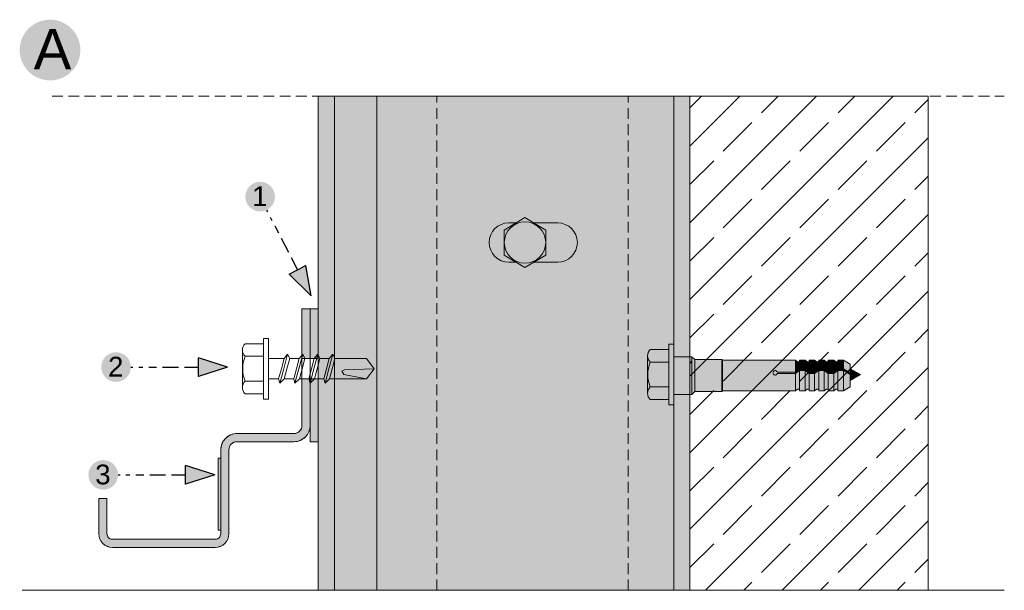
# Model space of a CAD drawing. Extents: x -106507 to -42801, y 48734 to 74234.
# Tile 68 of 69: x -47649 to -45832, y 71138 to 72191. Entities that reach past the tile are written whole.
import ezdxf

# ---------------------------------------------------------------- set-up
doc = ezdxf.new("R2010")
doc.units = 0
doc.header["$MEASUREMENT"] = 0
doc.linetypes.add('Hidden Line', pattern=[30, 20, -10])
for name, color, linetype, lineweight, true_color in [('2D - Ogólne_Pen_No__2', 7, 'Continuous', 15, 0x7f7f7f), ('2D - Ogólne_Pen_No__5', 7, 'Continuous', 25, 0x40a5ff), ('2D - Ogólne_Pen_No__82', 7, 'Continuous', 20, 0xaaaaaa), ('2D Drafting - General_Pen_No__102', 7, 'Continuous', 13, 0xcccccc), ('2D Drafting - General_Pen_No__141', 7, 'Continuous', 0, 0xe8e8e8), ('2D Drafting - General_Pen_No__2', 7, 'Continuous', 15, 0x7f7f7f), ('2D Drafting - General_Pen_No__5', 7, 'Continuous', 25, 0x40a5ff), ('2D Drafting - General_Pen_No__81', 7, 'Continuous', 20, 0x6a6a6a), ('2D Drafting - General_Pen_No__82', 7, 'Continuous', 20, 0xaaaaaa)]:
    doc.layers.add(name, color=color, linetype=linetype, lineweight=lineweight, true_color=true_color)
for name, color, linetype, lineweight in [('2D Drafting - General_Pen_No__1', 7, 'Continuous', 13), ('2D Drafting - General_Pen_No__121', 255, 'Continuous', 0), ('Opisy - Tekst_Pen_No__121', 255, 'Continuous', 0)]:
    doc.layers.add(name, color=color, linetype=linetype, lineweight=lineweight)
doc.styles.add('GENERATED_STYLE_4', font='arial.ttf')

msp = doc.modelspace()

# ---------------------------------------------------------------- hatches: boundary and pattern name
at = {"layer": '2D - Ogólne_Pen_No__5', "linetype": 'Continuous'}
for points in [[(-47649.29, 72134.76, 1), (-47537.28, 72134.76, 1)], [(-47232.88, 71864.27, 1), (-47178.12, 71864.27, 1)], [(-47498.83, 71549.7, 1), (-47444.06, 71549.7, 1)], [(-47522.51, 71350.8, 1), (-47467.74, 71350.8, 1)]]:
    msp.add_hatch(color=256, dxfattribs=at).paths.add_polyline_path(points, flags=0)
at = {"layer": '2D Drafting - General_Pen_No__102', "linetype": 'Continuous'}
for points in [[(-47113.26, 71565.31), (-47113.26, 71657), (-47128.26, 71657), (-47128.26, 71565.31)], [(-47503.26, 71307), (-47503.26, 71242, 0.4142136), (-47478.26, 71217), (-47288.26, 71217, 0.4142136), (-47263.26, 71242), (-47263.26, 71397, -0.4142136), (-47248.26, 71412), (-47143.26, 71412, 0.4142136), (-47113.26, 71442), (-47113.26, 71528.03), (-47128.26, 71528.03), (-47128.26, 71442, -0.4142136), (-47143.26, 71427), (-47248.26, 71427, 0.4142136), (-47278.26, 71397), (-47278.26, 71242, -0.4142136), (-47288.26, 71232), (-47478.26, 71232, -0.4142136), (-47488.26, 71242), (-47488.26, 71307)]]:
    msp.add_hatch(color=256, dxfattribs=at).paths.add_polyline_path(points, flags=0)
at = {"layer": '2D Drafting - General_Pen_No__121', "linetype": 'Continuous'}
for points in [[(-46451.53, 71558.79), (-46485.7, 71558.79, -0.4195601), (-46485.7, 71582.09), (-46451.53, 71582.09)], [(-46451.53, 71558.79), (-46485.7, 71558.79, -0.4195601), (-46485.7, 71582.09), (-46451.53, 71582.09)], [(-46442.21, 71535.88), (-46442.21, 71479.96), (-46451.53, 71479.96), (-46451.53, 71535.88), (-46451.53, 71591.8), (-46442.21, 71591.8)], [(-46442.21, 71535.88), (-46442.21, 71479.96), (-46451.53, 71479.96), (-46451.53, 71535.88), (-46451.53, 71591.8), (-46442.21, 71591.8)], [(-46489.97, 71535.88, 0.092424), (-46485.7, 71512.97, 0.201281), (-46490.59, 71501.32), (-46490.59, 71570.44, 0.201281), (-46485.7, 71558.79, 0.092424)], [(-46489.97, 71535.88, 0.092424), (-46485.7, 71512.97, 0.201281), (-46490.59, 71501.32), (-46490.59, 71570.44, 0.201281), (-46485.7, 71558.79, 0.092424)], [(-46412.21, 71499.2), (-46442.21, 71499.2), (-46442.21, 71535.88), (-46442.21, 71568.87), (-46412.21, 71568.87), (-46412.21, 71532)], [(-46442.21, 71499.2), (-46442.21, 71535.88), (-46442.21, 71568.87), (-46412.21, 71568.87), (-46412.21, 71532.95), (-46412.21, 71499.2)], [(-46412.21, 71499.2), (-46442.21, 71499.2), (-46442.21, 71535.88), (-46442.21, 71568.87), (-46412.21, 71568.87), (-46412.21, 71532)], [(-46442.21, 71499.2), (-46442.21, 71535.88), (-46442.21, 71568.87), (-46412.21, 71568.87), (-46412.21, 71532.95), (-46412.21, 71499.2)], [(-46412.21, 71499.3), (-46412.21, 71532), (-46412.21, 71568.87), (-46408.69, 71568.87), (-46408.69, 71499.3)], [(-46408.69, 71499.3), (-46408.69, 71568.87), (-46408.52, 71568.87), (-46403.11, 71563.46), (-46403.11, 71504.71), (-46408.52, 71499.3)], [(-46408.69, 71499.3), (-46408.69, 71568.87), (-46408.52, 71568.87), (-46403.11, 71563.46), (-46403.11, 71504.71), (-46408.52, 71499.3)], [(-46403.11, 71504.61), (-46403.11, 71563.46), (-46353.36, 71563.46), (-46353.36, 71504.61)], [(-46403.11, 71504.61), (-46403.11, 71563.46), (-46353.36, 71563.46), (-46353.36, 71504.61)], [(-46353.36, 71504.61), (-46353.36, 71563.46), (-46352.12, 71562.21), (-46352.12, 71505.86)], [(-46353.36, 71504.61), (-46353.36, 71563.46), (-46352.12, 71562.21), (-46352.12, 71505.86)], [(-46352.12, 71505.86), (-46352.12, 71562.21), (-46217.7, 71562.21), (-46217.7, 71540.56), (-46251.01, 71540.56, 5.4750432), (-46251.01, 71537.6), (-46217.7, 71537.6), (-46217.7, 71505.86)], [(-46352.12, 71505.86), (-46352.12, 71562.21), (-46217.7, 71562.21), (-46217.7, 71540.56), (-46251.01, 71540.56, 5.4750432), (-46251.01, 71537.6), (-46217.7, 71537.6), (-46217.7, 71505.86)], [(-46210.26, 71559.26), (-46210.26, 71546.3), (-46217.7, 71540.56), (-46217.7, 71562.21), (-46213.96, 71559.26)], [(-46210.26, 71559.26), (-46210.26, 71546.3), (-46217.7, 71540.56), (-46217.7, 71562.21), (-46213.96, 71559.26)], [(-46199.9, 71562.21), (-46199.9, 71546.3), (-46210.26, 71546.3), (-46210.26, 71562.21)], [(-46199.9, 71562.21), (-46199.9, 71546.3), (-46210.26, 71546.3), (-46210.26, 71562.21)], [(-46192.46, 71559.26), (-46192.46, 71540.56), (-46199.9, 71546.3), (-46199.9, 71562.21), (-46196.16, 71559.26)], [(-46192.46, 71559.26), (-46192.46, 71540.56), (-46199.9, 71546.3), (-46199.9, 71562.21), (-46196.16, 71559.26)], [(-46182.11, 71562.21), (-46182.11, 71540.56), (-46192.46, 71540.56), (-46192.46, 71562.21)], [(-46182.11, 71562.21), (-46182.11, 71540.56), (-46192.46, 71540.56), (-46192.46, 71562.21)], [(-46182.11, 71540.56), (-46182.11, 71562.21), (-46178.36, 71559.26), (-46174.66, 71559.26), (-46174.66, 71546.3)], [(-46182.11, 71540.56), (-46182.11, 71562.21), (-46178.36, 71559.26), (-46174.66, 71559.26), (-46174.66, 71546.3)], [(-46164.31, 71562.21), (-46164.31, 71546.3), (-46174.66, 71546.3), (-46174.66, 71562.21)], [(-46164.31, 71562.21), (-46164.31, 71546.3), (-46174.66, 71546.3), (-46174.66, 71562.21)], [(-46156.87, 71559.26), (-46156.87, 71540.56), (-46164.31, 71546.3), (-46164.31, 71562.21), (-46160.57, 71559.26)], [(-46156.87, 71559.26), (-46156.87, 71540.56), (-46164.31, 71546.3), (-46164.31, 71562.21), (-46160.57, 71559.26)], [(-46146.51, 71562.21), (-46146.51, 71540.56), (-46156.87, 71540.56), (-46156.87, 71562.21)], [(-46146.51, 71562.21), (-46146.51, 71540.56), (-46156.87, 71540.56), (-46156.87, 71562.21)], [(-46139.07, 71559.26), (-46139.07, 71546.3), (-46146.51, 71540.56), (-46146.51, 71562.21), (-46142.77, 71559.26)], [(-46139.07, 71559.26), (-46139.07, 71546.3), (-46146.51, 71540.56), (-46146.51, 71562.21), (-46142.77, 71559.26)], [(-46139.07, 71546.3), (-46139.07, 71562.21), (-46128.72, 71562.21), (-46128.72, 71546.3)], [(-46139.07, 71546.3), (-46139.07, 71562.21), (-46128.72, 71562.21), (-46128.72, 71546.3)], [(-46116.33, 71539.16), (-46128.72, 71546.3), (-46128.72, 71562.21), (-46116.33, 71555.07)], [(-46116.33, 71539.16), (-46128.72, 71546.3), (-46128.72, 71562.21), (-46116.33, 71555.07)], [(-46451.53, 71512.97), (-46485.7, 71512.97, -0.092424), (-46489.97, 71535.88, -0.092424), (-46485.7, 71558.79), (-46451.53, 71558.79), (-46451.53, 71535.88)], [(-46451.53, 71512.97), (-46485.7, 71512.97, -0.092424), (-46489.97, 71535.88, -0.092424), (-46485.7, 71558.79), (-46451.53, 71558.79), (-46451.53, 71535.88)], [(-46412.21, 71499.3), (-46412.21, 71532), (-46412.21, 71556.36), (-46408.69, 71560.73), (-46408.69, 71499.3)], [(-46217.7, 71540.56), (-46210.26, 71546.3), (-46210.26, 71543.35), (-46217.7, 71537.6)], [(-46217.7, 71540.56), (-46210.26, 71546.3), (-46210.26, 71543.35), (-46217.7, 71537.6)], [(-46210.26, 71546.3), (-46199.9, 71546.3), (-46199.9, 71543.35), (-46210.26, 71543.35)], [(-46210.26, 71546.3), (-46199.9, 71546.3), (-46199.9, 71543.35), (-46210.26, 71543.35)], [(-46192.46, 71537.6), (-46199.9, 71543.35), (-46199.9, 71546.3), (-46192.46, 71540.56)], [(-46192.46, 71537.6), (-46199.9, 71543.35), (-46199.9, 71546.3), (-46192.46, 71540.56)], [(-46174.66, 71543.35), (-46182.11, 71537.6), (-46182.11, 71540.56), (-46174.66, 71546.3)], [(-46174.66, 71543.35), (-46182.11, 71537.6), (-46182.11, 71540.56), (-46174.66, 71546.3)], [(-46164.31, 71543.35), (-46174.66, 71543.35), (-46174.66, 71546.3), (-46164.31, 71546.3)], [(-46164.31, 71543.35), (-46174.66, 71543.35), (-46174.66, 71546.3), (-46164.31, 71546.3)], [(-46156.87, 71537.6), (-46164.31, 71543.35), (-46164.31, 71546.3), (-46156.87, 71540.56)], [(-46156.87, 71537.6), (-46164.31, 71543.35), (-46164.31, 71546.3), (-46156.87, 71540.56)], [(-46146.51, 71540.56), (-46139.07, 71546.3), (-46139.07, 71543.35), (-46146.51, 71537.6)], [(-46146.51, 71540.56), (-46139.07, 71546.3), (-46139.07, 71543.35), (-46146.51, 71537.6)], [(-46139.07, 71546.3), (-46128.72, 71546.3), (-46128.72, 71543.35), (-46139.07, 71543.35)], [(-46139.07, 71546.3), (-46128.72, 71546.3), (-46128.72, 71543.35), (-46139.07, 71543.35)], [(-46116.33, 71536.2), (-46128.72, 71543.35), (-46128.72, 71546.3), (-46116.33, 71539.16)], [(-46116.33, 71536.2), (-46128.72, 71543.35), (-46128.72, 71546.3), (-46116.33, 71539.16)], [(-46097.61, 71535.78), (-46116.33, 71524.97), (-46116.33, 71546.59)], [(-46097.61, 71535.78), (-46116.33, 71524.97), (-46116.33, 71546.59)], [(-46217.7, 71537.6), (-46251.01, 71537.6, -5.4750432), (-46251.01, 71540.56), (-46217.7, 71540.56)], [(-46217.7, 71537.6), (-46251.01, 71537.6, -5.4750432), (-46251.01, 71540.56), (-46217.7, 71540.56)], [(-46210.26, 71508.82), (-46213.96, 71508.82), (-46217.7, 71505.86), (-46217.7, 71537.6), (-46210.26, 71543.35)], [(-46210.26, 71508.82), (-46213.96, 71508.82), (-46217.7, 71505.86), (-46217.7, 71537.6), (-46210.26, 71543.35)], [(-46210.26, 71505.86), (-46210.26, 71543.35), (-46199.9, 71543.35), (-46199.9, 71505.86)], [(-46210.26, 71505.86), (-46210.26, 71543.35), (-46199.9, 71543.35), (-46199.9, 71505.86)], [(-46192.46, 71508.82), (-46196.16, 71508.82), (-46199.9, 71505.86), (-46199.9, 71543.35), (-46192.46, 71537.6)], [(-46192.46, 71508.82), (-46196.16, 71508.82), (-46199.9, 71505.86), (-46199.9, 71543.35), (-46192.46, 71537.6)], [(-46192.46, 71540.56), (-46182.11, 71540.56), (-46182.11, 71537.6), (-46192.46, 71537.6)], [(-46192.46, 71540.56), (-46182.11, 71540.56), (-46182.11, 71537.6), (-46192.46, 71537.6)], [(-46192.46, 71505.86), (-46192.46, 71537.6), (-46182.11, 71537.6), (-46182.11, 71505.86)], [(-46192.46, 71505.86), (-46192.46, 71537.6), (-46182.11, 71537.6), (-46182.11, 71505.86)], [(-46174.66, 71508.82), (-46178.36, 71508.82), (-46182.11, 71505.86), (-46182.11, 71537.6), (-46174.66, 71543.35)], [(-46174.66, 71508.82), (-46178.36, 71508.82), (-46182.11, 71505.86), (-46182.11, 71537.6), (-46174.66, 71543.35)], [(-46164.31, 71505.86), (-46174.66, 71505.86), (-46174.66, 71543.35), (-46164.31, 71543.35)], [(-46164.31, 71505.86), (-46174.66, 71505.86), (-46174.66, 71543.35), (-46164.31, 71543.35)], [(-46156.87, 71508.82), (-46160.57, 71508.82), (-46164.31, 71505.86), (-46164.31, 71543.35), (-46156.87, 71537.6)], [(-46156.87, 71508.82), (-46160.57, 71508.82), (-46164.31, 71505.86), (-46164.31, 71543.35), (-46156.87, 71537.6)], [(-46156.87, 71540.56), (-46146.51, 71540.56), (-46146.51, 71537.6), (-46156.87, 71537.6)], [(-46156.87, 71540.56), (-46146.51, 71540.56), (-46146.51, 71537.6), (-46156.87, 71537.6)], [(-46146.51, 71505.86), (-46156.87, 71505.86), (-46156.87, 71537.6), (-46146.51, 71537.6)], [(-46146.51, 71505.86), (-46156.87, 71505.86), (-46156.87, 71537.6), (-46146.51, 71537.6)], [(-46139.07, 71508.82), (-46142.77, 71508.82), (-46146.51, 71505.86), (-46146.51, 71537.6), (-46139.07, 71543.35)], [(-46139.07, 71508.82), (-46142.77, 71508.82), (-46146.51, 71505.86), (-46146.51, 71537.6), (-46139.07, 71543.35)], [(-46139.07, 71505.86), (-46139.07, 71543.35), (-46128.72, 71543.35), (-46128.72, 71505.86)], [(-46139.07, 71505.86), (-46139.07, 71543.35), (-46128.72, 71543.35), (-46128.72, 71505.86)], [(-46116.33, 71513.01), (-46128.72, 71505.86), (-46128.72, 71543.35), (-46116.33, 71536.2)], [(-46116.33, 71513.01), (-46128.72, 71505.86), (-46128.72, 71543.35), (-46116.33, 71536.2)], [(-46451.53, 71489.67), (-46485.7, 71489.67, -0.4195601), (-46485.7, 71512.97), (-46451.53, 71512.97)], [(-46451.53, 71489.67), (-46485.7, 71489.67, -0.4195601), (-46485.7, 71512.97), (-46451.53, 71512.97)]]:
    msp.add_hatch(color=256, dxfattribs=at).paths.add_polyline_path(points, flags=0)
at = {"layer": '2D Drafting - General_Pen_No__141', "linetype": 'Continuous'}
msp.add_hatch(color=256, dxfattribs=at).paths.add_polyline_path([(-47098.26, 71137.8), (-46412.21, 71137.8), (-46412.21, 72049.72), (-47098.26, 72049.72)], flags=0)
at = {"layer": '2D Drafting - General_Pen_No__5', "linetype": 'Continuous'}
for points in [[(-47121, 71737.05), (-47151.66, 71721.11), (-47111.37, 71681.08)], [(-47319.57, 71566.97), (-47319.57, 71532.42), (-47265.47, 71549.7)], [(-47343.25, 71368.07), (-47343.25, 71333.52), (-47289.15, 71350.8)]]:
    msp.add_hatch(color=256, dxfattribs=at).paths.add_polyline_path(points, flags=0)
at = {"layer": '2D Drafting - General_Pen_No__81', "linetype": 'Continuous'}
h = msp.add_hatch(dxfattribs=at)
h.set_pattern_fill('Solid___Dashed', color=256, style=0, pattern_type=2)
h.set_pattern_definition([(45, (0, 0), (-70.71068, 70.71068), []), (45, (-35.36, 35.36), (-70.71068, 70.71068), [75, -25])])
h.paths.add_polyline_path([(-46412.21, 72049.72), (-46412.21, 71137.8), (-45972.46, 71137.8), (-45972.46, 71793.71), (-45972.46, 72049.72)], flags=0)
msp.add_hatch(color=256, dxfattribs=at).paths.add_polyline_path([(-47283.17, 71381.35), (-47278.26, 71381.35), (-47278.26, 71248.54), (-47283.17, 71248.54)], flags=0)
at = {"layer": '2D Drafting - General_Pen_No__82', "linetype": 'Continuous'}
for points in [[(-47113.26, 71565.31), (-47098.26, 71565.31), (-47098.26, 71657), (-47113.26, 71657)], [(-47113.26, 71412), (-47098.26, 71412), (-47098.26, 71528.03), (-47113.26, 71528.03)]]:
    msp.add_hatch(color=256, dxfattribs=at).paths.add_polyline_path(points, flags=0)

# ---------------------------------------------------------------- linework, layer by layer
at = {"layer": '2D - Ogólne_Pen_No__2', "linetype": 'Continuous'}
for p, q in [((-46408.52, 71568.87), (-46412.21, 71568.87)), ((-46408.52, 71568.87), (-46412.21, 71568.87)), ((-46403.11, 71563.46), (-46408.52, 71568.87)), ((-46403.11, 71563.46), (-46408.52, 71568.87)), ((-46353.36, 71563.46), (-46403.11, 71563.46)), ((-46403.11, 71563.46), (-46403.11, 71504.61)), ((-46353.36, 71563.46), (-46403.11, 71563.46)), ((-46403.11, 71563.46), (-46403.11, 71504.61)), ((-46352.12, 71562.21), (-46353.36, 71563.46)), ((-46353.36, 71563.46), (-46353.36, 71504.61)), ((-46352.12, 71562.21), (-46353.36, 71563.46)), ((-46353.36, 71563.46), (-46353.36, 71504.61)), ((-46217.7, 71562.21), (-46352.12, 71562.21)), ((-46352.12, 71505.86), (-46352.12, 71562.21)), ((-46217.7, 71562.21), (-46352.12, 71562.21)), ((-46352.12, 71505.86), (-46352.12, 71562.21)), ((-46213.96, 71559.26), (-46217.7, 71562.21)), ((-46217.7, 71562.21), (-46217.7, 71505.86)), ((-46213.96, 71559.26), (-46217.7, 71562.21)), ((-46217.7, 71562.21), (-46217.7, 71505.86)), ((-46210.26, 71562.21), (-46210.26, 71559.26)), ((-46199.9, 71562.21), (-46210.26, 71562.21)), ((-46210.26, 71562.21), (-46210.26, 71505.86)), ((-46210.26, 71562.21), (-46210.26, 71559.26)), ((-46199.9, 71562.21), (-46210.26, 71562.21)), ((-46210.26, 71562.21), (-46210.26, 71505.86)), ((-46196.16, 71559.26), (-46199.9, 71562.21)), ((-46199.9, 71562.21), (-46199.9, 71505.86)), ((-46196.16, 71559.26), (-46199.9, 71562.21)), ((-46199.9, 71562.21), (-46199.9, 71505.86)), ((-46192.46, 71562.21), (-46192.46, 71559.26)), ((-46182.11, 71562.21), (-46192.46, 71562.21)), ((-46192.46, 71562.21), (-46192.46, 71505.86)), ((-46192.46, 71562.21), (-46192.46, 71559.26)), ((-46182.11, 71562.21), (-46192.46, 71562.21)), ((-46192.46, 71562.21), (-46192.46, 71505.86)), ((-46178.36, 71559.26), (-46182.11, 71562.21)), ((-46182.11, 71562.21), (-46182.11, 71505.86)), ((-46178.36, 71559.26), (-46182.11, 71562.21)), ((-46182.11, 71562.21), (-46182.11, 71505.86)), ((-46174.66, 71562.21), (-46174.66, 71559.26)), ((-46164.31, 71562.21), (-46174.66, 71562.21)), ((-46174.66, 71562.21), (-46174.66, 71505.86)), ((-46174.66, 71562.21), (-46174.66, 71559.26)), ((-46164.31, 71562.21), (-46174.66, 71562.21)), ((-46174.66, 71562.21), (-46174.66, 71505.86)), ((-46160.57, 71559.26), (-46164.31, 71562.21)), ((-46164.31, 71562.21), (-46164.31, 71505.86)), ((-46160.57, 71559.26), (-46164.31, 71562.21)), ((-46164.31, 71562.21), (-46164.31, 71505.86)), ((-46156.87, 71562.21), (-46156.87, 71559.26)), ((-46146.51, 71562.21), (-46156.87, 71562.21)), ((-46156.87, 71562.21), (-46156.87, 71505.86)), ((-46156.87, 71562.21), (-46156.87, 71559.26)), ((-46146.51, 71562.21), (-46156.87, 71562.21)), ((-46156.87, 71562.21), (-46156.87, 71505.86)), ((-46142.77, 71559.26), (-46146.51, 71562.21)), ((-46146.51, 71562.21), (-46146.51, 71505.86)), ((-46142.77, 71559.26), (-46146.51, 71562.21)), ((-46146.51, 71562.21), (-46146.51, 71505.86)), ((-46139.07, 71562.21), (-46139.07, 71505.86)), ((-46128.72, 71562.21), (-46139.07, 71562.21)), ((-46139.07, 71562.21), (-46139.07, 71505.86)), ((-46128.72, 71562.21), (-46139.07, 71562.21)), ((-46116.33, 71555.07), (-46128.72, 71562.21)), ((-46128.72, 71562.21), (-46128.72, 71505.86)), ((-46116.33, 71555.07), (-46128.72, 71562.21)), ((-46128.72, 71562.21), (-46128.72, 71505.86)), ((-46210.26, 71546.3), (-46217.7, 71540.56)), ((-46210.26, 71546.3), (-46217.7, 71540.56)), ((-46210.26, 71559.26), (-46213.96, 71559.26)), ((-46210.26, 71559.26), (-46213.96, 71559.26)), ((-46199.9, 71546.3), (-46210.26, 71546.3)), ((-46199.9, 71546.3), (-46210.26, 71546.3)), ((-46192.46, 71540.56), (-46199.9, 71546.3)), ((-46192.46, 71540.56), (-46199.9, 71546.3)), ((-46192.46, 71559.26), (-46196.16, 71559.26)), ((-46192.46, 71559.26), (-46196.16, 71559.26)), ((-46174.66, 71546.3), (-46182.11, 71540.56)), ((-46174.66, 71546.3), (-46182.11, 71540.56)), ((-46174.66, 71559.26), (-46178.36, 71559.26)), ((-46174.66, 71559.26), (-46178.36, 71559.26)), ((-46164.31, 71546.3), (-46174.66, 71546.3)), ((-46164.31, 71546.3), (-46174.66, 71546.3)), ((-46156.87, 71540.56), (-46164.31, 71546.3)), ((-46156.87, 71540.56), (-46164.31, 71546.3)), ((-46156.87, 71559.26), (-46160.57, 71559.26)), ((-46156.87, 71559.26), (-46160.57, 71559.26)), ((-46139.07, 71546.3), (-46146.51, 71540.56)), ((-46139.07, 71546.3), (-46146.51, 71540.56)), ((-46139.07, 71559.26), (-46142.77, 71559.26)), ((-46139.07, 71559.26), (-46142.77, 71559.26)), ((-46128.72, 71546.3), (-46139.07, 71546.3)), ((-46128.72, 71546.3), (-46139.07, 71546.3)), ((-46116.33, 71539.16), (-46128.72, 71546.3)), ((-46116.33, 71539.16), (-46128.72, 71546.3)), ((-46116.33, 71555.07), (-46116.33, 71513.01)), ((-46116.33, 71555.07), (-46116.33, 71513.01)), ((-46116.33, 71546.59), (-46097.61, 71535.78)), ((-46116.33, 71546.59), (-46097.61, 71535.78)), ((-46412.21, 71499.3), (-46412.21, 71533.05)), ((-46412.21, 71499.3), (-46412.21, 71533.05)), ((-46217.7, 71540.56), (-46251.01, 71540.56)), ((-46217.7, 71540.56), (-46251.01, 71540.56)), ((-46217.7, 71537.6), (-46251.01, 71537.6)), ((-46217.7, 71537.6), (-46251.01, 71537.6)), ((-46210.26, 71543.35), (-46217.7, 71537.6)), ((-46210.26, 71543.35), (-46217.7, 71537.6)), ((-46199.9, 71543.35), (-46210.26, 71543.35)), ((-46199.9, 71543.35), (-46210.26, 71543.35)), ((-46192.46, 71537.6), (-46199.9, 71543.35)), ((-46192.46, 71537.6), (-46199.9, 71543.35)), ((-46182.11, 71540.56), (-46192.46, 71540.56)), ((-46182.11, 71540.56), (-46192.46, 71540.56)), ((-46182.11, 71537.6), (-46192.46, 71537.6)), ((-46182.11, 71537.6), (-46192.46, 71537.6)), ((-46174.66, 71543.35), (-46182.11, 71537.6)), ((-46174.66, 71543.35), (-46182.11, 71537.6)), ((-46164.31, 71543.35), (-46174.66, 71543.35)), ((-46164.31, 71543.35), (-46174.66, 71543.35)), ((-46156.87, 71537.6), (-46164.31, 71543.35)), ((-46156.87, 71537.6), (-46164.31, 71543.35)), ((-46146.51, 71540.56), (-46156.87, 71540.56)), ((-46146.51, 71540.56), (-46156.87, 71540.56)), ((-46146.51, 71537.6), (-46156.87, 71537.6)), ((-46146.51, 71537.6), (-46156.87, 71537.6)), ((-46139.07, 71543.35), (-46146.51, 71537.6)), ((-46139.07, 71543.35), (-46146.51, 71537.6)), ((-46128.72, 71543.35), (-46139.07, 71543.35)), ((-46128.72, 71543.35), (-46139.07, 71543.35)), ((-46116.33, 71536.2), (-46128.72, 71543.35)), ((-46116.33, 71536.2), (-46128.72, 71543.35)), ((-46116.33, 71524.97), (-46097.61, 71535.78)), ((-46116.33, 71524.97), (-46097.61, 71535.78)), ((-46213.96, 71508.82), (-46217.7, 71505.86)), ((-46213.96, 71508.82), (-46217.7, 71505.86)), ((-46210.26, 71508.82), (-46213.96, 71508.82)), ((-46210.26, 71508.82), (-46213.96, 71508.82)), ((-46210.26, 71505.86), (-46210.26, 71508.82)), ((-46210.26, 71505.86), (-46210.26, 71508.82)), ((-46196.16, 71508.82), (-46199.9, 71505.86)), ((-46196.16, 71508.82), (-46199.9, 71505.86)), ((-46192.46, 71508.82), (-46196.16, 71508.82)), ((-46192.46, 71508.82), (-46196.16, 71508.82)), ((-46192.46, 71505.86), (-46192.46, 71508.82)), ((-46192.46, 71505.86), (-46192.46, 71508.82)), ((-46178.36, 71508.82), (-46182.11, 71505.86)), ((-46178.36, 71508.82), (-46182.11, 71505.86)), ((-46174.66, 71508.82), (-46178.36, 71508.82)), ((-46174.66, 71508.82), (-46178.36, 71508.82)), ((-46174.66, 71505.86), (-46174.66, 71508.82)), ((-46174.66, 71505.86), (-46174.66, 71508.82)), ((-46160.57, 71508.82), (-46164.31, 71505.86)), ((-46160.57, 71508.82), (-46164.31, 71505.86)), ((-46156.87, 71508.82), (-46160.57, 71508.82)), ((-46156.87, 71508.82), (-46160.57, 71508.82)), ((-46156.87, 71505.86), (-46156.87, 71508.82)), ((-46156.87, 71505.86), (-46156.87, 71508.82)), ((-46142.77, 71508.82), (-46146.51, 71505.86)), ((-46142.77, 71508.82), (-46146.51, 71505.86)), ((-46139.07, 71508.82), (-46142.77, 71508.82)), ((-46139.07, 71508.82), (-46142.77, 71508.82)), ((-46116.33, 71513.01), (-46128.72, 71505.86)), ((-46116.33, 71513.01), (-46128.72, 71505.86)), ((-46408.52, 71499.3), (-46412.21, 71499.3)), ((-46408.52, 71499.3), (-46412.21, 71499.3)), ((-46408.52, 71499.2), (-46412.21, 71499.2)), ((-46408.52, 71499.2), (-46412.21, 71499.2)), ((-46403.11, 71504.71), (-46408.52, 71499.3)), ((-46403.11, 71504.71), (-46408.52, 71499.3)), ((-46403.11, 71504.61), (-46408.52, 71499.2)), ((-46403.11, 71504.61), (-46408.52, 71499.2)), ((-46353.36, 71504.61), (-46403.11, 71504.61)), ((-46353.36, 71504.61), (-46403.11, 71504.61)), ((-46352.12, 71505.86), (-46353.36, 71504.61)), ((-46352.12, 71505.86), (-46353.36, 71504.61)), ((-46217.7, 71505.86), (-46352.12, 71505.86)), ((-46217.7, 71505.86), (-46352.12, 71505.86)), ((-46199.9, 71505.86), (-46210.26, 71505.86)), ((-46199.9, 71505.86), (-46210.26, 71505.86)), ((-46182.11, 71505.86), (-46192.46, 71505.86)), ((-46182.11, 71505.86), (-46192.46, 71505.86)), ((-46164.31, 71505.86), (-46174.66, 71505.86)), ((-46164.31, 71505.86), (-46174.66, 71505.86)), ((-46146.51, 71505.86), (-46156.87, 71505.86)), ((-46146.51, 71505.86), (-46156.87, 71505.86)), ((-46128.72, 71505.86), (-46139.07, 71505.86)), ((-46128.72, 71505.86), (-46139.07, 71505.86))]:
    msp.add_line(p, q, dxfattribs=at)
at = {"layer": '2D - Ogólne_Pen_No__5', "linetype": 'Continuous'}
for p, q in [((-47193.76, 71839.53), (-47192.08, 71836.28)), ((-47187.01, 71826.54), (-47183.63, 71820.05)), ((-47178.57, 71810.31), (-47171.81, 71797.32)), ((-47166.75, 71787.58), (-47153.24, 71761.6)), ((-47148.18, 71751.86), (-47136.33, 71729.08)), ((-47151.66, 71721.11), (-47121, 71737.05)), ((-47111.37, 71681.08), (-47121, 71737.05)), ((-47111.37, 71681.08), (-47151.66, 71721.11)), ((-47265.47, 71549.7), (-47319.57, 71566.97)), ((-47319.57, 71532.42), (-47319.57, 71566.97)), ((-47444.06, 71549.7), (-47440.4, 71549.7)), ((-47429.43, 71549.7), (-47422.11, 71549.7)), ((-47411.13, 71549.7), (-47396.49, 71549.7)), ((-47385.51, 71549.7), (-47356.23, 71549.7)), ((-47345.25, 71549.7), (-47319.57, 71549.7)), ((-47265.47, 71549.7), (-47319.57, 71532.42)), ((-47289.15, 71350.8), (-47343.25, 71368.07)), ((-47343.25, 71333.52), (-47343.25, 71368.07)), ((-47467.74, 71350.8), (-47464.08, 71350.8)), ((-47453.1, 71350.8), (-47445.78, 71350.8)), ((-47434.81, 71350.8), (-47420.17, 71350.8)), ((-47409.19, 71350.8), (-47379.91, 71350.8)), ((-47368.93, 71350.8), (-47343.25, 71350.8)), ((-47289.15, 71350.8), (-47343.25, 71333.52))]:
    msp.add_line(p, q, dxfattribs=at)
at = {"layer": '2D - Ogólne_Pen_No__82', "linetype": 'Continuous'}
msp.add_arc((-46254.92, 71539.08), 4.18, 20.70161, 339.29839, dxfattribs=at)
msp.add_arc((-46254.92, 71539.08), 4.18, 20.70161, 339.29839, dxfattribs=at)
at = {"layer": '2D Drafting - General_Pen_No__1', "linetype": 'Continuous', "flags": 128}
for points in [[(-47121, 71737.05), (-47151.66, 71721.11), (-47111.37, 71681.08)], [(-47113.26, 71565.31), (-47098.26, 71565.31), (-47098.26, 71657), (-47113.26, 71657)], [(-47319.57, 71566.97), (-47319.57, 71532.42), (-47265.47, 71549.7)], [(-47113.26, 71412), (-47098.26, 71412), (-47098.26, 71528.03), (-47113.26, 71528.03)], [(-47343.25, 71368.07), (-47343.25, 71333.52), (-47289.15, 71350.8)]]:
    msp.add_lwpolyline(points, close=True, dxfattribs=at)
at = {"layer": '2D Drafting - General_Pen_No__2', "linetype": 'Hidden Line'}
for p, q in [((-47589.41, 72049.72), (-45832.07, 72049.72)), ((-46879.2, 71137.8), (-46879.2, 72049.72)), ((-46526.48, 71137.8), (-46526.48, 72049.72))]:
    msp.add_line(p, q, dxfattribs=at)
at = {"layer": '2D Drafting - General_Pen_No__2', "linetype": 'Continuous'}
for p, q in [((-47098.26, 71137.8), (-47098.26, 72049.72)), ((-47068.26, 71137.8), (-47068.26, 72049.72)), ((-46989.93, 71137.8), (-46989.93, 72049.72)), ((-46795.24, 72049.72), (-46612.21, 72049.72)), ((-46442.21, 71137.8), (-46442.21, 72049.72)), ((-46412.21, 71137.8), (-46412.21, 72049.72)), ((-45972.46, 71137.8), (-45972.46, 72049.72)), ((-46754.86, 71802.53), (-46716.69, 71825.53)), ((-46678.53, 71802.53), (-46716.69, 71825.53)), ((-46754.86, 71802.53), (-46754.86, 71756.53)), ((-46732.8, 71815.82), (-46746.55, 71815.82)), ((-46656.38, 71815.82), (-46700.58, 71815.82)), ((-46678.53, 71802.53), (-46678.53, 71756.53)), ((-46754.86, 71756.53), (-46716.69, 71733.53)), ((-46678.53, 71756.53), (-46716.69, 71733.53)), ((-46746.55, 71743.24), (-46732.8, 71743.24)), ((-46700.58, 71743.24), (-46656.38, 71743.24)), ((-47113.26, 71657), (-47128.26, 71657)), ((-47128.26, 71657), (-47128.26, 71442)), ((-47113.26, 71657), (-47113.26, 71412)), ((-47113.26, 71657), (-47098.26, 71657)), ((-47113.26, 71657), (-47113.26, 71442)), ((-47199.21, 71546.67), (-47199.21, 71602.59)), ((-47199.21, 71602.59), (-47189.89, 71602.59)), ((-47189.89, 71602.59), (-47189.89, 71546.67)), ((-47238.27, 71512.11), (-47238.27, 71581.23)), ((-47233.38, 71592.88), (-47199.21, 71592.88)), ((-46485.7, 71582.09), (-46451.53, 71582.09)), ((-46485.7, 71582.09), (-46451.53, 71582.09)), ((-46451.53, 71535.88), (-46451.53, 71591.8)), ((-46451.53, 71591.8), (-46442.21, 71591.8)), ((-46451.53, 71535.88), (-46451.53, 71591.8)), ((-46451.53, 71591.8), (-46442.21, 71591.8)), ((-46442.21, 71591.8), (-46442.21, 71535.88)), ((-46442.21, 71591.8), (-46442.21, 71535.88)), ((-47233.38, 71569.59), (-47199.21, 71569.59)), ((-47189.89, 71565.31), (-47161.37, 71565.31)), ((-47161.37, 71565.31), (-47166.36, 71546.67)), ((-47154.78, 71573.51), (-47161.97, 71546.67)), ((-47154.78, 71573.51), (-47161.37, 71565.31)), ((-47150.97, 71565.31), (-47155.96, 71546.67)), ((-47150.97, 71565.31), (-47154.78, 71573.51)), ((-47150.97, 71565.31), (-47133.53, 71565.31)), ((-47133.53, 71565.31), (-47138.52, 71546.67)), ((-47126.93, 71573.51), (-47134.13, 71546.67)), ((-47126.93, 71573.51), (-47133.53, 71565.31)), ((-47123.13, 71565.31), (-47128.12, 71546.67)), ((-47123.13, 71565.31), (-47126.93, 71573.51)), ((-47123.13, 71565.31), (-47105.69, 71565.31)), ((-47105.69, 71565.31), (-47110.68, 71546.67)), ((-47099.09, 71573.51), (-47106.29, 71546.67)), ((-47099.09, 71573.51), (-47105.69, 71565.31)), ((-47095.29, 71565.31), (-47100.28, 71546.67)), ((-47095.29, 71565.31), (-47099.09, 71573.51)), ((-47095.29, 71565.31), (-47077.84, 71565.31)), ((-47077.84, 71565.31), (-47082.84, 71546.67)), ((-47071.25, 71573.51), (-47078.44, 71546.67)), ((-47071.25, 71573.51), (-47077.84, 71565.31)), ((-47067.45, 71565.31), (-47072.44, 71546.67)), ((-47067.45, 71565.31), (-47071.25, 71573.51)), ((-47067.45, 71565.31), (-47008.93, 71565.31)), ((-47008.93, 71565.31), (-46994.95, 71546.67)), ((-46490.59, 71501.32), (-46490.59, 71570.44)), ((-46490.59, 71501.32), (-46490.59, 71570.44)), ((-46442.21, 71568.87), (-46412.21, 71568.87)), ((-46442.21, 71568.87), (-46412.21, 71568.87)), ((-47199.21, 71546.67), (-47199.21, 71490.75)), ((-47189.89, 71490.75), (-47189.89, 71546.67)), ((-47171.36, 71528.03), (-47166.36, 71546.67)), ((-47169.16, 71519.83), (-47161.97, 71546.67)), ((-47160.96, 71528.03), (-47155.96, 71546.67)), ((-47143.52, 71528.03), (-47138.52, 71546.67)), ((-47141.32, 71519.83), (-47134.13, 71546.67)), ((-47133.12, 71528.03), (-47128.12, 71546.67)), ((-47115.67, 71528.03), (-47110.68, 71546.67)), ((-47113.48, 71519.83), (-47106.29, 71546.67)), ((-47105.28, 71528.03), (-47100.28, 71546.67)), ((-47087.83, 71528.03), (-47082.84, 71546.67)), ((-47085.64, 71519.83), (-47078.44, 71546.67)), ((-47077.44, 71528.03), (-47072.44, 71546.67)), ((-47054.75, 71542.24), (-47049.9, 71544.94)), ((-47049.9, 71544.94), (-46994.95, 71546.67)), ((-47008.93, 71528.03), (-46994.95, 71546.67)), ((-46485.7, 71558.79), (-46451.53, 71558.79)), ((-46485.7, 71558.79), (-46451.53, 71558.79)), ((-47189.89, 71528.03), (-47171.36, 71528.03)), ((-47171.36, 71528.03), (-47169.16, 71519.83)), ((-47169.16, 71519.83), (-47160.96, 71528.03)), ((-47160.96, 71528.03), (-47143.52, 71528.03)), ((-47143.52, 71528.03), (-47141.32, 71519.83)), ((-47141.32, 71519.83), (-47133.12, 71528.03)), ((-47133.12, 71528.03), (-47115.67, 71528.03)), ((-47115.67, 71528.03), (-47113.48, 71519.83)), ((-47113.48, 71519.83), (-47105.28, 71528.03)), ((-47105.28, 71528.03), (-47087.83, 71528.03)), ((-47087.83, 71528.03), (-47085.64, 71519.83)), ((-47085.64, 71519.83), (-47077.44, 71528.03)), ((-47077.44, 71528.03), (-47008.93, 71528.03)), ((-47050.98, 71536.04), (-47054.75, 71542.24)), ((-47008.93, 71528.03), (-47050.98, 71536.04)), ((-46451.53, 71535.88), (-46451.53, 71479.96)), ((-46451.53, 71535.88), (-46451.53, 71479.96)), ((-46442.21, 71479.96), (-46442.21, 71535.88)), ((-46442.21, 71479.96), (-46442.21, 71535.88)), ((-47233.38, 71523.76), (-47199.21, 71523.76)), ((-46485.7, 71512.97), (-46451.53, 71512.97)), ((-46485.7, 71512.97), (-46451.53, 71512.97)), ((-47233.38, 71500.46), (-47199.21, 71500.46)), ((-47199.21, 71490.75), (-47189.89, 71490.75)), ((-46485.7, 71489.67), (-46451.53, 71489.67)), ((-46485.7, 71489.67), (-46451.53, 71489.67)), ((-46442.21, 71499.2), (-46412.21, 71499.2)), ((-46442.21, 71499.2), (-46412.21, 71499.2)), ((-46451.53, 71479.96), (-46442.21, 71479.96)), ((-46451.53, 71479.96), (-46442.21, 71479.96)), ((-47143.26, 71427), (-47248.26, 71427)), ((-47143.26, 71412), (-47248.26, 71412)), ((-47113.26, 71412), (-47098.26, 71412)), ((-47278.26, 71397), (-47278.26, 71242)), ((-47263.26, 71397), (-47263.26, 71242)), ((-47503.26, 71307), (-47503.26, 71242)), ((-47488.26, 71307), (-47488.26, 71242)), ((-47288.26, 71232), (-47478.26, 71232)), ((-47288.26, 71217), (-47478.26, 71217)), ((-47288.26, 71217), (-47478.26, 71217)), ((-47644.51, 71137.8), (-45832.07, 71137.8)), ((-47112.49, 71137.8), (-46946.84, 71137.8))]:
    msp.add_line(p, q, dxfattribs=at)
at = {"layer": '2D Drafting - General_Pen_No__2', "linetype": 'Continuous', "flags": 128}
for points in [[(-47098.26, 71137.8), (-46412.21, 71137.8), (-46412.21, 72049.72), (-47098.26, 72049.72)], [(-46412.21, 72049.72), (-46412.21, 71137.8), (-45972.46, 71137.8), (-45972.46, 71793.71), (-45972.46, 72049.72)], [(-47113.26, 71565.31), (-47113.26, 71657), (-47128.26, 71657), (-47128.26, 71565.31)], [(-46442.21, 71535.88), (-46442.21, 71479.96), (-46451.53, 71479.96), (-46451.53, 71535.88), (-46451.53, 71591.8), (-46442.21, 71591.8)], [(-46442.21, 71535.88), (-46442.21, 71479.96), (-46451.53, 71479.96), (-46451.53, 71535.88), (-46451.53, 71591.8), (-46442.21, 71591.8)], [(-46412.21, 71499.2), (-46442.21, 71499.2), (-46442.21, 71535.88), (-46442.21, 71568.87), (-46412.21, 71568.87), (-46412.21, 71532)], [(-46442.21, 71499.2), (-46442.21, 71535.88), (-46442.21, 71568.87), (-46412.21, 71568.87), (-46412.21, 71532.95), (-46412.21, 71499.2)], [(-46412.21, 71499.2), (-46442.21, 71499.2), (-46442.21, 71535.88), (-46442.21, 71568.87), (-46412.21, 71568.87), (-46412.21, 71532)], [(-46442.21, 71499.2), (-46442.21, 71535.88), (-46442.21, 71568.87), (-46412.21, 71568.87), (-46412.21, 71532.95), (-46412.21, 71499.2)], [(-46412.21, 71499.3), (-46412.21, 71532), (-46412.21, 71568.87), (-46408.69, 71568.87), (-46408.69, 71499.3)], [(-46408.69, 71499.3), (-46408.69, 71568.87), (-46408.52, 71568.87), (-46403.11, 71563.46), (-46403.11, 71504.71), (-46408.52, 71499.3)], [(-46408.69, 71499.3), (-46408.69, 71568.87), (-46408.52, 71568.87), (-46403.11, 71563.46), (-46403.11, 71504.71), (-46408.52, 71499.3)], [(-46403.11, 71504.61), (-46403.11, 71563.46), (-46353.36, 71563.46), (-46353.36, 71504.61)], [(-46403.11, 71504.61), (-46403.11, 71563.46), (-46353.36, 71563.46), (-46353.36, 71504.61)], [(-46353.36, 71504.61), (-46353.36, 71563.46), (-46352.12, 71562.21), (-46352.12, 71505.86)], [(-46353.36, 71504.61), (-46353.36, 71563.46), (-46352.12, 71562.21), (-46352.12, 71505.86)], [(-46210.26, 71559.26), (-46210.26, 71546.3), (-46217.7, 71540.56), (-46217.7, 71562.21), (-46213.96, 71559.26)], [(-46210.26, 71559.26), (-46210.26, 71546.3), (-46217.7, 71540.56), (-46217.7, 71562.21), (-46213.96, 71559.26)], [(-46199.9, 71562.21), (-46199.9, 71546.3), (-46210.26, 71546.3), (-46210.26, 71562.21)], [(-46199.9, 71562.21), (-46199.9, 71546.3), (-46210.26, 71546.3), (-46210.26, 71562.21)], [(-46192.46, 71559.26), (-46192.46, 71540.56), (-46199.9, 71546.3), (-46199.9, 71562.21), (-46196.16, 71559.26)], [(-46192.46, 71559.26), (-46192.46, 71540.56), (-46199.9, 71546.3), (-46199.9, 71562.21), (-46196.16, 71559.26)], [(-46182.11, 71562.21), (-46182.11, 71540.56), (-46192.46, 71540.56), (-46192.46, 71562.21)], [(-46182.11, 71562.21), (-46182.11, 71540.56), (-46192.46, 71540.56), (-46192.46, 71562.21)], [(-46182.11, 71540.56), (-46182.11, 71562.21), (-46178.36, 71559.26), (-46174.66, 71559.26), (-46174.66, 71546.3)], [(-46182.11, 71540.56), (-46182.11, 71562.21), (-46178.36, 71559.26), (-46174.66, 71559.26), (-46174.66, 71546.3)], [(-46164.31, 71562.21), (-46164.31, 71546.3), (-46174.66, 71546.3), (-46174.66, 71562.21)], [(-46164.31, 71562.21), (-46164.31, 71546.3), (-46174.66, 71546.3), (-46174.66, 71562.21)], [(-46156.87, 71559.26), (-46156.87, 71540.56), (-46164.31, 71546.3), (-46164.31, 71562.21), (-46160.57, 71559.26)], [(-46156.87, 71559.26), (-46156.87, 71540.56), (-46164.31, 71546.3), (-46164.31, 71562.21), (-46160.57, 71559.26)], [(-46146.51, 71562.21), (-46146.51, 71540.56), (-46156.87, 71540.56), (-46156.87, 71562.21)], [(-46146.51, 71562.21), (-46146.51, 71540.56), (-46156.87, 71540.56), (-46156.87, 71562.21)], [(-46139.07, 71559.26), (-46139.07, 71546.3), (-46146.51, 71540.56), (-46146.51, 71562.21), (-46142.77, 71559.26)], [(-46139.07, 71559.26), (-46139.07, 71546.3), (-46146.51, 71540.56), (-46146.51, 71562.21), (-46142.77, 71559.26)], [(-46139.07, 71546.3), (-46139.07, 71562.21), (-46128.72, 71562.21), (-46128.72, 71546.3)], [(-46139.07, 71546.3), (-46139.07, 71562.21), (-46128.72, 71562.21), (-46128.72, 71546.3)], [(-46116.33, 71539.16), (-46128.72, 71546.3), (-46128.72, 71562.21), (-46116.33, 71555.07)], [(-46116.33, 71539.16), (-46128.72, 71546.3), (-46128.72, 71562.21), (-46116.33, 71555.07)], [(-46412.21, 71499.3), (-46412.21, 71532), (-46412.21, 71556.36), (-46408.69, 71560.73), (-46408.69, 71499.3)], [(-46217.7, 71540.56), (-46210.26, 71546.3), (-46210.26, 71543.35), (-46217.7, 71537.6)], [(-46217.7, 71540.56), (-46210.26, 71546.3), (-46210.26, 71543.35), (-46217.7, 71537.6)], [(-46210.26, 71546.3), (-46199.9, 71546.3), (-46199.9, 71543.35), (-46210.26, 71543.35)], [(-46210.26, 71546.3), (-46199.9, 71546.3), (-46199.9, 71543.35), (-46210.26, 71543.35)], [(-46192.46, 71537.6), (-46199.9, 71543.35), (-46199.9, 71546.3), (-46192.46, 71540.56)], [(-46192.46, 71537.6), (-46199.9, 71543.35), (-46199.9, 71546.3), (-46192.46, 71540.56)], [(-46174.66, 71543.35), (-46182.11, 71537.6), (-46182.11, 71540.56), (-46174.66, 71546.3)], [(-46174.66, 71543.35), (-46182.11, 71537.6), (-46182.11, 71540.56), (-46174.66, 71546.3)], [(-46164.31, 71543.35), (-46174.66, 71543.35), (-46174.66, 71546.3), (-46164.31, 71546.3)], [(-46164.31, 71543.35), (-46174.66, 71543.35), (-46174.66, 71546.3), (-46164.31, 71546.3)], [(-46156.87, 71537.6), (-46164.31, 71543.35), (-46164.31, 71546.3), (-46156.87, 71540.56)], [(-46156.87, 71537.6), (-46164.31, 71543.35), (-46164.31, 71546.3), (-46156.87, 71540.56)], [(-46146.51, 71540.56), (-46139.07, 71546.3), (-46139.07, 71543.35), (-46146.51, 71537.6)], [(-46146.51, 71540.56), (-46139.07, 71546.3), (-46139.07, 71543.35), (-46146.51, 71537.6)], [(-46139.07, 71546.3), (-46128.72, 71546.3), (-46128.72, 71543.35), (-46139.07, 71543.35)], [(-46139.07, 71546.3), (-46128.72, 71546.3), (-46128.72, 71543.35), (-46139.07, 71543.35)], [(-46116.33, 71536.2), (-46128.72, 71543.35), (-46128.72, 71546.3), (-46116.33, 71539.16)], [(-46116.33, 71536.2), (-46128.72, 71543.35), (-46128.72, 71546.3), (-46116.33, 71539.16)], [(-46097.61, 71535.78), (-46116.33, 71524.97), (-46116.33, 71546.59)], [(-46097.61, 71535.78), (-46116.33, 71524.97), (-46116.33, 71546.59)], [(-46210.26, 71508.82), (-46213.96, 71508.82), (-46217.7, 71505.86), (-46217.7, 71537.6), (-46210.26, 71543.35)], [(-46210.26, 71508.82), (-46213.96, 71508.82), (-46217.7, 71505.86), (-46217.7, 71537.6), (-46210.26, 71543.35)], [(-46210.26, 71505.86), (-46210.26, 71543.35), (-46199.9, 71543.35), (-46199.9, 71505.86)], [(-46210.26, 71505.86), (-46210.26, 71543.35), (-46199.9, 71543.35), (-46199.9, 71505.86)], [(-46192.46, 71508.82), (-46196.16, 71508.82), (-46199.9, 71505.86), (-46199.9, 71543.35), (-46192.46, 71537.6)], [(-46192.46, 71508.82), (-46196.16, 71508.82), (-46199.9, 71505.86), (-46199.9, 71543.35), (-46192.46, 71537.6)], [(-46192.46, 71540.56), (-46182.11, 71540.56), (-46182.11, 71537.6), (-46192.46, 71537.6)], [(-46192.46, 71540.56), (-46182.11, 71540.56), (-46182.11, 71537.6), (-46192.46, 71537.6)], [(-46192.46, 71505.86), (-46192.46, 71537.6), (-46182.11, 71537.6), (-46182.11, 71505.86)], [(-46192.46, 71505.86), (-46192.46, 71537.6), (-46182.11, 71537.6), (-46182.11, 71505.86)], [(-46174.66, 71508.82), (-46178.36, 71508.82), (-46182.11, 71505.86), (-46182.11, 71537.6), (-46174.66, 71543.35)], [(-46174.66, 71508.82), (-46178.36, 71508.82), (-46182.11, 71505.86), (-46182.11, 71537.6), (-46174.66, 71543.35)], [(-46164.31, 71505.86), (-46174.66, 71505.86), (-46174.66, 71543.35), (-46164.31, 71543.35)], [(-46164.31, 71505.86), (-46174.66, 71505.86), (-46174.66, 71543.35), (-46164.31, 71543.35)], [(-46156.87, 71508.82), (-46160.57, 71508.82), (-46164.31, 71505.86), (-46164.31, 71543.35), (-46156.87, 71537.6)], [(-46156.87, 71508.82), (-46160.57, 71508.82), (-46164.31, 71505.86), (-46164.31, 71543.35), (-46156.87, 71537.6)], [(-46156.87, 71540.56), (-46146.51, 71540.56), (-46146.51, 71537.6), (-46156.87, 71537.6)], [(-46156.87, 71540.56), (-46146.51, 71540.56), (-46146.51, 71537.6), (-46156.87, 71537.6)], [(-46146.51, 71505.86), (-46156.87, 71505.86), (-46156.87, 71537.6), (-46146.51, 71537.6)], [(-46146.51, 71505.86), (-46156.87, 71505.86), (-46156.87, 71537.6), (-46146.51, 71537.6)], [(-46139.07, 71508.82), (-46142.77, 71508.82), (-46146.51, 71505.86), (-46146.51, 71537.6), (-46139.07, 71543.35)], [(-46139.07, 71508.82), (-46142.77, 71508.82), (-46146.51, 71505.86), (-46146.51, 71537.6), (-46139.07, 71543.35)], [(-46139.07, 71505.86), (-46139.07, 71543.35), (-46128.72, 71543.35), (-46128.72, 71505.86)], [(-46139.07, 71505.86), (-46139.07, 71543.35), (-46128.72, 71543.35), (-46128.72, 71505.86)], [(-46116.33, 71513.01), (-46128.72, 71505.86), (-46128.72, 71543.35), (-46116.33, 71536.2)], [(-46116.33, 71513.01), (-46128.72, 71505.86), (-46128.72, 71543.35), (-46116.33, 71536.2)], [(-47283.17, 71381.35), (-47278.26, 71381.35), (-47278.26, 71248.54), (-47283.17, 71248.54)]]:
    msp.add_lwpolyline(points, close=True, dxfattribs=at)
for points in [[(-46451.53, 71558.79), (-46485.7, 71558.79, -0.4195601), (-46485.7, 71582.09), (-46451.53, 71582.09)], [(-46451.53, 71558.79), (-46485.7, 71558.79, -0.4195601), (-46485.7, 71582.09), (-46451.53, 71582.09)], [(-46489.97, 71535.88, 0.092424), (-46485.7, 71512.97, 0.201281), (-46490.59, 71501.32), (-46490.59, 71570.44, 0.201281), (-46485.7, 71558.79, 0.092424)], [(-46489.97, 71535.88, 0.092424), (-46485.7, 71512.97, 0.201281), (-46490.59, 71501.32), (-46490.59, 71570.44, 0.201281), (-46485.7, 71558.79, 0.092424)], [(-46352.12, 71505.86), (-46352.12, 71562.21), (-46217.7, 71562.21), (-46217.7, 71540.56), (-46251.01, 71540.56, 5.4750432), (-46251.01, 71537.6), (-46217.7, 71537.6), (-46217.7, 71505.86)], [(-46352.12, 71505.86), (-46352.12, 71562.21), (-46217.7, 71562.21), (-46217.7, 71540.56), (-46251.01, 71540.56, 5.4750432), (-46251.01, 71537.6), (-46217.7, 71537.6), (-46217.7, 71505.86)], [(-46451.53, 71512.97), (-46485.7, 71512.97, -0.092424), (-46489.97, 71535.88, -0.092424), (-46485.7, 71558.79), (-46451.53, 71558.79), (-46451.53, 71535.88)], [(-46451.53, 71512.97), (-46485.7, 71512.97, -0.092424), (-46489.97, 71535.88, -0.092424), (-46485.7, 71558.79), (-46451.53, 71558.79), (-46451.53, 71535.88)], [(-47503.26, 71307), (-47503.26, 71242, 0.4142136), (-47478.26, 71217), (-47288.26, 71217, 0.4142136), (-47263.26, 71242), (-47263.26, 71397, -0.4142136), (-47248.26, 71412), (-47143.26, 71412, 0.4142136), (-47113.26, 71442), (-47113.26, 71528.03), (-47128.26, 71528.03), (-47128.26, 71442, -0.4142136), (-47143.26, 71427), (-47248.26, 71427, 0.4142136), (-47278.26, 71397), (-47278.26, 71242, -0.4142136), (-47288.26, 71232), (-47478.26, 71232, -0.4142136), (-47488.26, 71242), (-47488.26, 71307)], [(-46217.7, 71537.6), (-46251.01, 71537.6, -5.4750432), (-46251.01, 71540.56), (-46217.7, 71540.56)], [(-46217.7, 71537.6), (-46251.01, 71537.6, -5.4750432), (-46251.01, 71540.56), (-46217.7, 71540.56)], [(-46451.53, 71489.67), (-46485.7, 71489.67, -0.4195601), (-46485.7, 71512.97), (-46451.53, 71512.97)], [(-46451.53, 71489.67), (-46485.7, 71489.67, -0.4195601), (-46485.7, 71512.97), (-46451.53, 71512.97)]]:
    msp.add_lwpolyline(points, format="xyb", close=True, dxfattribs=at)
at = {"layer": '2D Drafting - General_Pen_No__2', "linetype": 'Continuous'}
msp.add_circle((-46716.69, 71779.53), 38.17, dxfattribs=at)
for centre, radius, start, end in [((-46746.55, 71779.53), 36.29, 90, 270), ((-46656.38, 71779.53), 36.29, 270, 90), ((-47221.94, 71581.23), 16.33, 134.47805, 225.52195), ((-46474.26, 71570.44), 16.33, 134.47805, 225.52195), ((-46474.26, 71570.44), 16.33, 134.47805, 225.52195), ((-47174.07, 71546.67), 63.58, 158.87798, 180), ((-47174.07, 71546.67), 63.58, 180, 201.12202), ((-46426.39, 71535.88), 63.58, 158.87798, 180), ((-46426.39, 71535.88), 63.58, 158.87798, 180), ((-46426.39, 71535.88), 63.58, 180, 201.12202), ((-46426.39, 71535.88), 63.58, 180, 201.12202), ((-47221.94, 71512.11), 16.33, 134.47805, 225.52195), ((-46474.26, 71501.32), 16.33, 134.47805, 225.52195), ((-46474.26, 71501.32), 16.33, 134.47805, 225.52195), ((-47143.26, 71442), 30, 270, 0), ((-47143.26, 71442), 15, 270, 0), ((-47248.26, 71397), 30, 90, 180), ((-47248.26, 71397), 15, 90, 180), ((-47478.26, 71242), 25, 180, 270), ((-47478.26, 71242), 10, 180, 270), ((-47288.26, 71242), 10, 270, 0), ((-47288.26, 71242), 25, 270, 0)]:
    msp.add_arc(centre, radius, start, end, dxfattribs=at)

# ---------------------------------------------------------------- texts
at = {"layer": 'Opisy - Tekst_Pen_No__121', "linetype": 'Continuous', "attachment_point": 1, "style": 'GENERATED_STYLE_4'}
for s, insert, char_height in [('{A}', (-47623.53, 72173.67), 74.641), ('{1}', (-47220.29, 71883.3), 36.498), ('{2}', (-47486.24, 71568.72), 36.498), ('{3}', (-47509.91, 71369.82), 36.498)]:
    msp.add_mtext(s, dxfattribs=dict(at, insert=insert, char_height=char_height))

doc.saveas('drawing.dxf')
